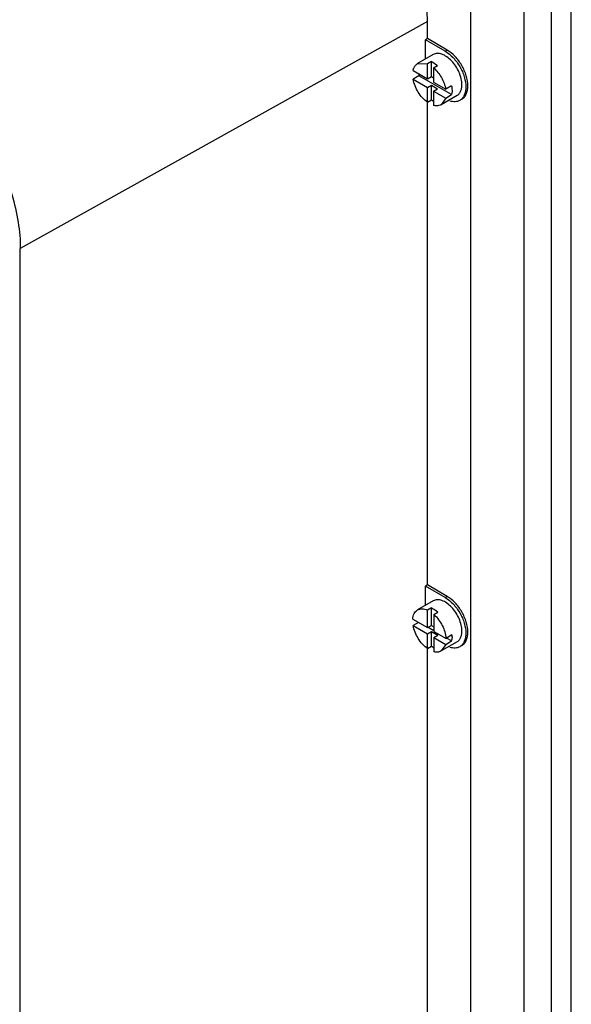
# Model space of a CAD drawing. Header units: millimetres. Extents: x 41 to 316, y 42 to 456.
# Tile 8 of 9: x 217 to 316, y 141 to 317. Entities that reach past the tile are written whole.
import ezdxf

# ---------------------------------------------------------------- set-up
doc = ezdxf.new("R2010")
doc.units = ezdxf.units.MM
doc.header["$LTSCALE"] = 32.346631
doc.layers.get('0').update_dxf_attribs({"linetype": 'CONTINUOUS'})

msp = doc.modelspace()

# ---------------------------------------------------------------- linework, layer by layer
at = {"color": 7}
for p, q in [((315.61, 83.08), (315.61, 352.2)), ((312.08, 81.04), (312.08, 350.15)), ((307.13, 87), (307.13, 338.48)), ((297.58, 81.48), (297.58, 332.97)), ((289.8, 317.05), (216.78, 276.33)), ((289.8, 313.98), (289.8, 317.05)), ((289.8, 313.98), (289.44, 313.78)), ((289.44, 310.31), (289.44, 313.78)), ((292.99, 311.74), (289.44, 313.78)), ((293.34, 311.94), (289.8, 313.98)), ((290.86, 311.13), (288.03, 309.5)), ((292.99, 311.74), (293.34, 311.94)), ((288.03, 309.5), (289.81, 309.47)), ((290.52, 309.87), (289.81, 309.47)), ((289.81, 306.8), (289.81, 309.47)), ((290.52, 307.21), (290.52, 309.87)), ((290.91, 308.74), (291.62, 309.15)), ((287.23, 308.29), (289.81, 306.8)), ((288.29, 307.31), (287.23, 306.7)), ((294.14, 303.94), (288.29, 307.31)), ((290.91, 308.74), (290.91, 306.17)), ((287.23, 306.7), (289.81, 305.21)), ((289.81, 306.8), (290.52, 307.21)), ((289.81, 305.21), (290.52, 305.62)), ((290.52, 307.21), (290.91, 306.98)), ((290.52, 302.98), (290.52, 305.62)), ((290.52, 305.62), (291.62, 304.98)), ((290.91, 306.17), (293.08, 304.91)), ((294.14, 305.53), (293.08, 304.91)), ((289.81, 302.57), (289.81, 305.21)), ((290.91, 304.58), (291.62, 304.98)), ((290.91, 304.58), (290.91, 302.02)), ((290.91, 304.58), (293.08, 303.32)), ((295.11, 303.77), (292.28, 302.14)), ((293.08, 303.32), (294.14, 303.94)), ((289.8, 216), (289.8, 302.57)), ((289.81, 302.57), (290.52, 302.98)), ((293.08, 303.32), (292.28, 302.14)), ((216.78, 65.67), (216.78, 276.33)), ((289.8, 216), (289.44, 215.8)), ((292.99, 213.76), (289.44, 215.8)), ((289.44, 212.33), (289.44, 215.8)), ((293.34, 213.96), (289.8, 216)), ((292.99, 213.76), (293.34, 213.96)), ((290.86, 213.15), (288.03, 211.52)), ((290.52, 211.89), (289.81, 211.49)), ((289.81, 208.35), (289.81, 211.49)), ((290.52, 208.76), (290.52, 211.89)), ((290.98, 210.7), (291.69, 211.11)), ((290.98, 210.7), (290.98, 207.67)), ((287.16, 209.88), (289.81, 208.35)), ((288.2, 209.28), (287.23, 208.72)), ((287.23, 208.72), (289.81, 207.24)), ((289.81, 208.35), (290.52, 208.76)), ((290.98, 207.78), (289.91, 208.4)), ((290.52, 208.76), (290.98, 208.49)), ((289.81, 207.24), (290.52, 207.64)), ((289.81, 204.59), (289.81, 207.24)), ((290.52, 207.64), (291.69, 206.97)), ((290.52, 205), (290.52, 207.64)), ((290.98, 207.67), (293.15, 206.42)), ((290.98, 206.56), (291.69, 206.97)), ((294.21, 207.03), (293.15, 206.42)), ((289.81, 204.59), (290.52, 205)), ((290.98, 206.56), (293.08, 205.35)), ((290.98, 206.56), (290.98, 204.03)), ((295.11, 205.79), (292.28, 204.16)), ((293.08, 205.35), (292.28, 204.16)), ((293.08, 205.35), (294.14, 205.96)), ((294.14, 205.96), (293.25, 206.48)), ((289.8, 118.02), (289.8, 204.59))]:
    msp.add_line(p, q, dxfattribs=at)
for centre, radius, start, end in [((288.76, 308.25), 1.45, 120.0894, 133.0135), ((293.32, 308.25), 5.11, 186.0017, 190.5351), ((289.95, 206.71), 4.28, 0.0457, 4.2786), ((291.29, 206.62), 2.92, 346.8884, 351.6572), ((292.79, 208.1), 3.84, 240.7478, 241.9479)]:
    msp.add_arc(centre, radius, start, end, dxfattribs=at)
for points, knots in [([(289.8, 317.05), (289.8, 318.72), (289.5, 322.21), (287.83, 329.38), (283.95, 338.16), (278.28, 345.91), (272.91, 350.94), (270.04, 352.95), (268.59, 353.79)], [0, 0, 0, 0, 0.114257, 0.23754, 0.500001, 0.762462, 0.885743, 1, 1, 1, 1]), ([(196.82, 310.9), (198.19, 310.12), (200.88, 308.22), (205.94, 303.49), (211.28, 296.2), (214.92, 287.93), (216.49, 281.19), (216.78, 277.91), (216.78, 276.33)], [0, 0, 0, 0, 0.114257, 0.237538, 0.499999, 0.76246, 0.885743, 1, 1, 1, 1]), ([(295.99, 305.72), (295.99, 306.08), (295.89, 306.84), (295.51, 307.97), (294.92, 309.05), (294.18, 310), (293.34, 310.74), (292.46, 311.22), (291.61, 311.39), (291.07, 311.25), (290.86, 311.13)], [0, 0, 0, 0, 0.128825, 0.270598, 0.417898, 0.562393, 0.696206, 0.813598, 0.913066, 1, 1, 1, 1]), ([(292.99, 311.74), (293.51, 311.43), (294.51, 310.59), (295.67, 309), (296.47, 307.2), (296.7, 305.92), (296.7, 305.31)], [0, 0, 0, 0, 0.237252, 0.499999, 0.762746, 1, 1, 1, 1]), ([(297.05, 305.51), (297.05, 306.12), (296.82, 307.4), (296.03, 309.21), (294.86, 310.8), (293.87, 311.64), (293.34, 311.94)], [0, 0, 0, 0, 0.237254, 0.500001, 0.762748, 1, 1, 1, 1]), ([(287.38, 308.75), (287.41, 308.81), (287.51, 309.01), (287.65, 309.19), (287.77, 309.31)], [0, 0, 0, 0, 0.26198, 1, 1, 1, 1]), ([(290.52, 309.87), (290.61, 309.83), (291, 309.64), (291.36, 309.37), (291.62, 309.15)], [0, 0, 0, 0, 0.234004, 1, 1, 1, 1]), ([(287.23, 308.29), (287.24, 308.33), (287.28, 308.49), (287.33, 308.64), (287.38, 308.75)], [0, 0, 0, 0, 0.258688, 1, 1, 1, 1]), ([(290.91, 308.74), (291.47, 308.25), (292.4, 307.06), (292.95, 305.64), (293.08, 304.91)], [0, 0, 0, 0, 0.501151, 1, 1, 1, 1]), ([(289.81, 302.57), (289.15, 303.05), (288.04, 304.32), (287.39, 305.88), (287.23, 306.7)], [0, 0, 0, 0, 0.493966, 1, 1, 1, 1]), ([(294.14, 305.53), (294.16, 305.45), (294.2, 305.18), (294.22, 304.9), (294.22, 304.7)], [0, 0, 0, 0, 0.259293, 1, 1, 1, 1]), ([(295.11, 303.77), (295.25, 303.85), (295.51, 304.07), (295.79, 304.53), (295.96, 305.09), (295.99, 305.5), (295.99, 305.72)], [0, 0, 0, 0, 0.217724, 0.450873, 0.710468, 1, 1, 1, 1]), ([(295.96, 303.11), (296.14, 303.21), (296.46, 303.48), (296.81, 304.05), (297.01, 304.74), (297.05, 305.25), (297.05, 305.51)], [0, 0, 0, 0, 0.217745, 0.450883, 0.71046, 1, 1, 1, 1]), ([(294.22, 304.7), (294.22, 304.63), (294.22, 304.37), (294.18, 304.12), (294.14, 303.94)], [0, 0, 0, 0, 0.262265, 1, 1, 1, 1]), ([(296.7, 305.31), (296.7, 305.04), (296.66, 304.54), (296.45, 303.84), (296.11, 303.28), (295.78, 303.01), (295.61, 302.91)], [0, 0, 0, 0, 0.28954, 0.549117, 0.782255, 1, 1, 1, 1]), ([(291.7, 301.95), (291.64, 301.94), (291.37, 301.93), (291.1, 301.97), (290.91, 302.02)], [0, 0, 0, 0, 0.23688, 1, 1, 1, 1]), ([(292.28, 302.14), (292.15, 302.06), (291.95, 301.99), (291.75, 301.96), (291.7, 301.95)], [0, 0, 0, 0, 0.742969, 1, 1, 1, 1]), ([(295.61, 302.91), (295.36, 302.76), (294.75, 302.59), (294.13, 302.7), (293.82, 302.79)], [0, 0, 0, 0, 0.468842, 1, 1, 1, 1]), ([(292.99, 213.76), (293.51, 213.45), (294.51, 212.61), (295.67, 211.02), (296.47, 209.22), (296.7, 207.94), (296.7, 207.33)], [0, 0, 0, 0, 0.237252, 0.499999, 0.762746, 1, 1, 1, 1]), ([(297.05, 207.53), (297.05, 208.14), (296.82, 209.42), (296.03, 211.23), (294.86, 212.82), (293.87, 213.66), (293.34, 213.96)], [0, 0, 0, 0, 0.237254, 0.500001, 0.762748, 1, 1, 1, 1]), ([(295.99, 207.74), (295.99, 208.1), (295.89, 208.86), (295.51, 209.99), (294.92, 211.07), (294.18, 212.02), (293.34, 212.76), (292.46, 213.24), (291.61, 213.41), (291.07, 213.27), (290.86, 213.15)], [0, 0, 0, 0, 0.128825, 0.270598, 0.417898, 0.562393, 0.696206, 0.813598, 0.913066, 1, 1, 1, 1]), ([(287.16, 209.88), (287.19, 210.22), (287.33, 210.86), (287.78, 211.37), (288.03, 211.52)], [0, 0, 0, 0, 0.543156, 1, 1, 1, 1]), ([(288.03, 211.52), (288.27, 211.66), (288.9, 211.79), (289.51, 211.62), (289.81, 211.49)], [0, 0, 0, 0, 0.459217, 1, 1, 1, 1]), ([(290.52, 211.89), (290.62, 211.85), (291.04, 211.64), (291.42, 211.35), (291.69, 211.11)], [0, 0, 0, 0, 0.233193, 1, 1, 1, 1]), ([(290.98, 210.7), (291.59, 210.14), (292.57, 208.8), (293.09, 207.21), (293.15, 206.42)], [0, 0, 0, 0, 0.509436, 1, 1, 1, 1]), ([(289.81, 204.59), (289.14, 205.07), (288.03, 206.35), (287.38, 207.9), (287.23, 208.72)], [0, 0, 0, 0, 0.494025, 1, 1, 1, 1]), ([(294.22, 206.72), (294.22, 206.67), (294.22, 206.5), (294.2, 206.33), (294.19, 206.2)], [0, 0, 0, 0, 0.25785, 1, 1, 1, 1]), ([(295.11, 205.79), (295.25, 205.87), (295.51, 206.09), (295.79, 206.55), (295.96, 207.11), (295.99, 207.52), (295.99, 207.74)], [0, 0, 0, 0, 0.217724, 0.450873, 0.710468, 1, 1, 1, 1]), ([(296.7, 207.33), (296.7, 207.06), (296.66, 206.56), (296.45, 205.86), (296.11, 205.3), (295.78, 205.03), (295.61, 204.93)], [0, 0, 0, 0, 0.28954, 0.549117, 0.782255, 1, 1, 1, 1]), ([(295.96, 205.13), (296.14, 205.23), (296.46, 205.5), (296.81, 206.07), (297.01, 206.76), (297.05, 207.27), (297.05, 207.53)], [0, 0, 0, 0, 0.217745, 0.450883, 0.71046, 1, 1, 1, 1]), ([(290.91, 204.75), (290.88, 204.77), (290.74, 204.85), (290.61, 204.93), (290.52, 205)], [0, 0, 0, 0, 0.244242, 1, 1, 1, 1]), ([(295.61, 204.93), (295.36, 204.78), (294.75, 204.61), (294.13, 204.72), (293.82, 204.81)], [0, 0, 0, 0, 0.468842, 1, 1, 1, 1]), ([(291.77, 203.98), (291.71, 203.97), (291.44, 203.94), (291.18, 203.98), (290.98, 204.03)], [0, 0, 0, 0, 0.237191, 1, 1, 1, 1]), ([(292.28, 204.16), (292.17, 204.09), (291.99, 204.02), (291.82, 203.99), (291.77, 203.98)], [0, 0, 0, 0, 0.744401, 1, 1, 1, 1])]:
    msp.add_open_spline(points, degree=3, knots=knots, dxfattribs=at)
msp.add_open_spline([(290.88, 302.74), (290.76, 302.82), (290.63, 302.9), (290.52, 302.98)], degree=3, dxfattribs=at)

doc.saveas('drawing.dxf')
